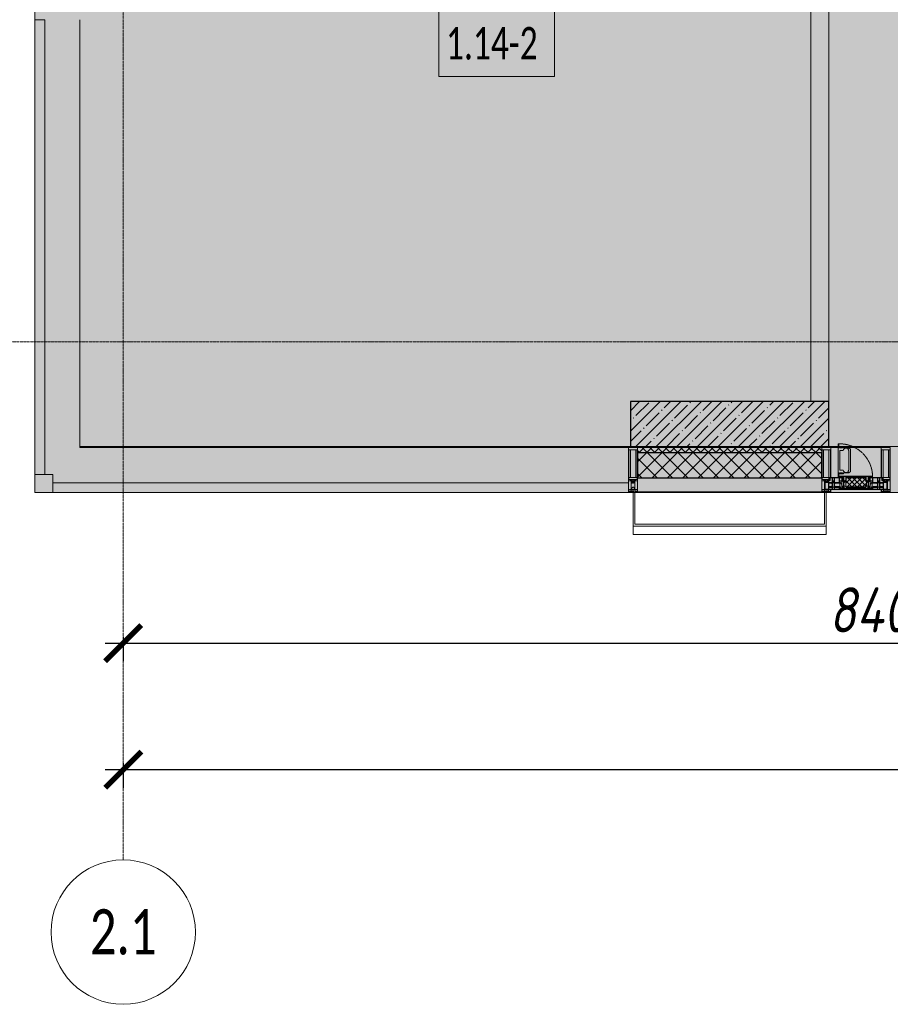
# Model space of a CAD drawing. Header units: millimetres. Extents: x -84210938 to 7466299, y -86687 to 22081.
# Tile 2 of 256: x 35344 to 40168, y -52569 to -47114. Entities that reach past the tile are written whole.
import ezdxf

# ---------------------------------------------------------------- set-up
doc = ezdxf.new("R2010")
doc.units = ezdxf.units.MM
doc.linetypes.add('-D1-02х01', pattern=[3, 2, -1])
doc.linetypes.add('-D1d1-15x02', pattern=[19, 15, -2, 0, -2])
doc.layers.get('Defpoints').update_dxf_attribs({"color": 31})
for name, color, linetype, lineweight in [('_0', 7, 'Continuous', 13), ('A-010-A_ROOM', 7, 'Continuous', 18), ('A-200-M_WALL', 7, 'Continuous', 5), ('A-200-M_WALL_INT', 7, 'Continuous', 5), ('A-200-M_WALL_PAT', 7, 'Continuous', 5), ('A-214-M_CURT_WALL', 7, 'Continuous', 5), ('A-215-M_CURT_PANEL', 7, 'Continuous', 5), ('A-230-M_FLOOR', 7, 'Continuous', 5), ('A-280-M_COLUMN', 7, 'Continuous', 5), ('A-314-M_WINDOW', 7, 'Continuous', 5), ('S-280-M_COLUMN', 7, 'Continuous', 5), ('Z-060-M_DETAIL', 7, 'Continuous', 5), ('Оси', 7, 'Continuous', 5)]:
    doc.layers.add(name, color=color, linetype=linetype, lineweight=lineweight)
doc.styles.add('Calibri Light', font='Calibri light.ttf', dxfattribs={"width": 0.75, "height": 250})
doc.styles.add('Calibri Light_2', font='Calibri light.ttf', dxfattribs={"width": 0.7, "height": 250})
doc.styles.add('fl_iso paper', font='isocpeur.ttf', dxfattribs={"width": 0.8, "oblique": 10})
doc.dimstyles.new('In tre 1_100', dxfattribs={"dimscale": 100, "dimtxt": 2.5, "dimasz": 2, "dimexe": 1, "dimexo": 0.7, "dimgap": 0.6, "dimtad": 1, "dimdec": 0, "dimrnd": 5, "dimzin": 0, "dimdsep": 46, "dimtxsty": 'fl_iso paper', "dimblk": 'ARCHTICK', "dimcen": 0, "dimdle": 1, "dimadec": 0, "dimazin": 0, "dimtfac": 1, "dimtdec": 0, "dimtofl": 0, "dimtmove": 1, "dimatfit": 3, "dimldrblk": 'DOT', "dimfxl": 40, "dimtfillclr": 256, "dimtolj": 1, "dimtzin": 0, "dimarcsym": 1})

# ---------------------------------------------------------------- blocks, each defined once
blk = doc.blocks.new('_ArchTick')
at = {"color": 0, "linetype": 'ByBlock', "lineweight": 9, "const_width": 0.15}
blk.add_lwpolyline([(-0.5, -0.5), (0.5, 0.5)], dxfattribs=at)
blk = doc.blocks.new('*D673')
at = {"layer": 'Defpoints', "color": 0, "transparency": 16777216}
for p in [(35918, -50462.7), (44318, -50462.7), (44318, -50568.8)]:
    blk.add_point(p, dxfattribs=at)
at = {"layer": 'Оси', "color": 0, "lineweight": -2, "transparency": 16777216}
for p, q in [((35918, -50532.7), (35918, -50668.8)), ((44318, -50532.7), (44318, -50668.8)), ((35818, -50568.8), (44418, -50568.8))]:
    blk.add_line(p, q, dxfattribs=at)
at = {"layer": 'Оси', "color": 0, "lineweight": -2, "transparency": 16777216, "xscale": 200, "yscale": 200, "zscale": 200, "rotation": 180}
blk.add_blockref('_ArchTick', (35918, -50568.8), dxfattribs=at)
at = {"layer": 'Оси', "color": 0, "lineweight": -2, "transparency": 16777216, "xscale": 200, "yscale": 200, "zscale": 200}
blk.add_blockref('_ArchTick', (44318, -50568.8), dxfattribs=at)
at = {"layer": 'Оси', "color": 0, "transparency": 16777216, "insert": (40118, -50383.8), "char_height": 250, "attachment_point": 5, "style": 'fl_iso paper'}
blk.add_mtext('\\A1;8400', dxfattribs=at)
blk = doc.blocks.new('_DOT')
at = {"color": 0, "linetype": 'ByBlock'}
blk.add_line((-0.5, 0), (-1, 0), dxfattribs=at)
at = {"color": 0, "linetype": 'ByBlock', "const_width": 0.5}
blk.add_lwpolyline([(-0.25, 0, 1), (0.25, 0, 1)], format="xyb", close=True, dxfattribs=at)
blk = doc.blocks.new('*D674')
at = {"layer": 'Defpoints', "color": 0, "transparency": 16777216}
for p in [(35918, -51162.7), (73118, -51162.7), (73118, -51268.8)]:
    blk.add_point(p, dxfattribs=at)
at = {"layer": 'Оси', "color": 0, "lineweight": -2, "transparency": 16777216}
for p, q in [((35818, -51268.8), (73218, -51268.8)), ((35918, -51232.7), (35918, -51368.8)), ((73118, -51232.7), (73118, -51368.8))]:
    blk.add_line(p, q, dxfattribs=at)
at = {"layer": 'Оси', "color": 0, "lineweight": -2, "transparency": 16777216, "xscale": 200, "yscale": 200, "zscale": 200, "rotation": 180}
blk.add_blockref('_ArchTick', (35918, -51268.8), dxfattribs=at)
at = {"layer": 'Оси', "color": 0, "lineweight": -2, "transparency": 16777216, "xscale": 200, "yscale": 200, "zscale": 200}
blk.add_blockref('_ArchTick', (73118, -51268.8), dxfattribs=at)
at = {"layer": 'Оси', "color": 0, "transparency": 16777216, "insert": (54518, -51083.8), "char_height": 250, "attachment_point": 5, "style": 'fl_iso paper'}
blk.add_mtext('\\A1;37200', dxfattribs=at)
blk = doc.blocks.new('System Panel - A_PAN_Glass-5645636-50_AS_Plan_23')
at = {"layer": 'A-215-M_CURT_PANEL'}
for p, q in [((1595, 55), (-1595, 55)), ((-1595, 55), (-1595, 0)), ((1595, 0), (1595, 55)), ((-1595, 0), (1595, 0))]:
    blk.add_line(p, q, dxfattribs=at)
blk = doc.blocks.new('Rectangular Mullion - R_StandardFrame_50Wx250H-5645654-50_AS_Plan_23')
at = {"layer": 'A-214-M_CURT_WALL'}
blk.add_line((2540, -505), (-500, -505), dxfattribs=at)
blk = doc.blocks.new('A_PAN_Створка - 383мм-V25-50_AS_Plan_23')
at = {"layer": 'A-215-M_CURT_PANEL'}
h = blk.add_hatch(dxfattribs=at)
h.set_pattern_fill('FP_23', color=256, style=0, pattern_type=2)
h.set_pattern_definition([(225, (3800, -754.981), (14.14214, -14.14214), []), (315, (3800, -754.981), (14.14214, 14.14214), [])])
h.paths.add_polyline_path([(52.5, -31.8), (-54.5, -31.8), (-54.9, -34.1), (-57.2, -36.4), (-57.2, -60.8), (-54.6, -63.4), (-53.6, -82.7), (54.6, -81.8), (54.6, -63.4), (57.2, -60.8), (57.2, -36.4), (54.9, -34.1), (54.5, -31.8)])
at = {"layer": 'A-314-M_WINDOW'}
for p, q in [((-67.9, -17), (-171, -17)), ((-171, -17), (-171, -57)), ((-171, -18.5), (-153.5, -18.5)), ((-153.5, -18.5), (-152, -20)), ((-152, -20), (-152, -73.5)), ((-150.5, -17), (-150.5, -29.4)), ((-132.4, -18.6), (-150.5, -18.6)), ((-150.5, -29.4), (-132.4, -29.4)), ((-150.5, -33.6), (-150.5, -68)), ((-136.3, -33.6), (-150.5, -33.6)), ((-136.4, -52.4), (-150.5, -52.4)), ((-137.2, -31), (-135.8, -35)), ((-132.5, -31), (-137.2, -31)), ((-137.2, -54.8), (-135.8, -50.8)), ((-132.1, -36.8), (-135.8, -35)), ((-132.1, -49), (-135.8, -50.8)), ((-132.5, -31.9), (-133.4, -33.7)), ((-133.4, -33.7), (-130.1, -35.3)), ((-133.4, -52), (-130.1, -50.4)), ((-132.5, -53.8), (-133.4, -52)), ((-132.5, -31.9), (-132.5, -31)), ((-132.5, -53.8), (-132.5, -54.8)), ((-132.4, -29.4), (-132.4, -18.6)), ((-132.1, -49), (-132.1, -36.8)), ((-131, -18.2), (-131, -29.5)), ((-120.8, -18.2), (-131, -18.2)), ((-131, -29.5), (-120.8, -29.5)), ((-131, -30.9), (-131, -33)), ((-120.8, -30.9), (-131, -30.9)), ((-129.4, -34.6), (-131, -33)), ((-129.4, -51.1), (-131, -52.7)), ((-131, -55.1), (-131, -52.7)), ((-130.1, -35.3), (-129.4, -34.6)), ((-130.1, -35.3), (-130.1, -50.4)), ((-130.1, -50.4), (-129.4, -51.1)), ((-122.4, -34.6), (-120.8, -33)), ((-121.7, -35.3), (-122.4, -34.6)), ((-121.7, -50.4), (-122.4, -51.1)), ((-122.4, -51.1), (-120.8, -52.7)), ((-118.4, -33.7), (-121.7, -35.3)), ((-121.7, -35.3), (-121.7, -50.4)), ((-118.4, -52), (-121.7, -50.4)), ((-120.8, -18.2), (-120.8, -29.5)), ((-120.8, -30.9), (-120.8, -33)), ((-120.8, -55.1), (-120.8, -52.7)), ((-119.7, -36.8), (-115.9, -35)), ((-119.7, -49), (-119.7, -36.8)), ((-119.7, -49), (-115.9, -50.8)), ((-119.3, -18.6), (-92.5, -18.6)), ((-119.3, -29.4), (-119.3, -18.6)), ((-92.5, -29.4), (-119.3, -29.4)), ((-119.3, -31), (-114.6, -31)), ((-119.3, -31.9), (-119.3, -31)), ((-119.3, -31.9), (-118.4, -33.7)), ((-119.3, -53.8), (-118.4, -52)), ((-119.3, -53.8), (-119.3, -54.8)), ((-114.6, -31), (-115.9, -35)), ((-114.6, -54.8), (-115.9, -50.8)), ((-94.1, -33.5), (-115.4, -33.5)), ((-94.1, -52.5), (-115.3, -52.5)), ((-89.9, -35.1), (-94.1, -33.5)), ((-89.9, -50.9), (-94.1, -52.5)), ((-92.5, -18.6), (-92.5, -29.4)), ((-90.8, -18.5), (-90.8, -29.4)), ((-87.3, -18.5), (-90.8, -18.5)), ((-90.8, -29.4), (-85.9, -29.4)), ((-89.9, -32.5), (-89.9, -35.1)), ((-85.9, -32.5), (-89.9, -32.5)), ((-89.9, -35.1), (-89.9, -50.9)), ((-89.9, -52.2), (-89.9, -50.9)), ((-89.9, -52.2), (-88.6, -53.5)), ((-85.9, -53.5), (-88.6, -53.5)), ((-87.3, -20.4), (-87.3, -18.5)), ((-87.3, -20.4), (-87.3, -21.9)), ((-84.8, -20.4), (-87.3, -20.4)), ((-87.3, -21.9), (-85.9, -21.9)), ((-85.9, -18.2), (-85.9, -20.4)), ((-75.9, -18.2), (-85.9, -18.2)), ((-85.9, -21.9), (-85.9, -29.4)), ((-85.9, -29.4), (-85.9, -32.5)), ((-85.9, -53.5), (-78, -45.6)), ((-85.9, -56.6), (-85.9, -53.5)), ((-83.4, -20.4), (-84.8, -20.4)), ((-70, -33.8), (-83.4, -20.4)), ((-78, -84), (-78, -23.5)), ((-78, -23.5), (-67.9, -23.5)), ((-78, -36.8), (-70, -36.8)), ((-78, -45.6), (-78, -36.8)), ((-75.9, -21.5), (-75.9, -18.2)), ((-75.9, -21.5), (-75.9, -23.5)), ((-74.9, -21.5), (-75.9, -21.5)), ((-75.9, -23.5), (-73, -23.5)), ((-74.9, -17.9), (-74.9, -21.5)), ((-68.9, -17.9), (-74.9, -17.9)), ((-67.2, -29.3), (-73, -23.5)), ((-61.4, -23.5), (-70, -32.1)), ((-70, -32.1), (-70, -62.5)), ((-70, -36.8), (-70, -33.8)), ((-68.9, -21.5), (-68.9, -17.9)), ((-67.9, -21.5), (-68.9, -21.5)), ((67.9, -17), (-67.9, -17)), ((-61.4, -23.5), (-67.9, -17)), ((-67.9, -17), (-67.9, -23.5)), ((-67.9, -17), (67.9, -17)), ((-67.9, -21.5), (-67.9, -23.5)), ((-67.9, -23.5), (-64.6, -26.8)), ((-67.9, -23.5), (-64.6, -26.8)), ((-64.6, -26.8), (-67.2, -29.3)), ((-64.6, -26.8), (-61.4, -23.5)), ((61.4, -23.5), (-61.4, -23.5)), ((67.9, -17), (61.4, -23.5)), ((70, -32.1), (61.4, -23.5)), ((61.4, -23.5), (64.6, -26.8)), ((67.9, -23.5), (64.6, -26.8)), ((64.6, -26.8), (67.9, -23.5)), ((64.6, -26.8), (67.2, -29.3)), ((67.2, -29.3), (73, -23.5)), ((67.9, -23.5), (67.9, -17)), ((171, -17), (67.9, -17)), ((67.9, -21.5), (67.9, -23.5)), ((67.9, -21.5), (68.9, -21.5)), ((67.9, -23.5), (78, -23.5)), ((68.9, -17.9), (74.9, -17.9)), ((68.9, -21.5), (68.9, -17.9)), ((70, -33.8), (83.4, -20.4)), ((70, -62.5), (70, -32.1)), ((70, -36.8), (70, -33.8)), ((78, -36.8), (70, -36.8)), ((75.9, -23.5), (73, -23.5)), ((74.9, -17.9), (74.9, -21.5)), ((74.9, -21.5), (75.9, -21.5)), ((75.9, -18.2), (85.9, -18.2)), ((75.9, -21.5), (75.9, -18.2)), ((75.9, -21.5), (75.9, -23.5)), ((78, -23.5), (78, -84)), ((78, -45.6), (78, -36.8)), ((85.9, -53.5), (78, -45.6)), ((83.4, -20.4), (84.8, -20.4)), ((84.8, -20.4), (87.3, -20.4)), ((85.9, -18.2), (85.9, -20.4)), ((85.9, -21.9), (85.9, -29.4)), ((87.3, -21.9), (85.9, -21.9)), ((85.9, -29.4), (85.9, -32.5)), ((90.8, -29.4), (85.9, -29.4)), ((85.9, -32.5), (89.9, -32.5)), ((85.9, -53.5), (88.6, -53.5)), ((85.9, -56.6), (85.9, -53.5)), ((87.3, -18.5), (90.8, -18.5)), ((87.3, -20.4), (87.3, -18.5)), ((87.3, -20.4), (87.3, -21.9)), ((89.9, -52.2), (88.6, -53.5)), ((89.9, -32.5), (89.9, -35.1)), ((89.9, -35.1), (94.1, -33.5)), ((89.9, -35.1), (89.9, -50.9)), ((89.9, -50.9), (94.1, -52.5)), ((89.9, -52.2), (89.9, -50.9)), ((90.8, -18.5), (90.8, -29.4)), ((92.5, -18.6), (92.5, -29.4)), ((119.3, -18.6), (92.5, -18.6)), ((92.5, -29.4), (119.3, -29.4)), ((94.1, -33.5), (115.4, -33.5)), ((94.1, -52.5), (115.3, -52.5)), ((114.6, -31), (115.9, -35)), ((119.3, -31), (114.6, -31)), ((114.6, -54.8), (115.9, -50.8)), ((119.7, -36.8), (115.9, -35)), ((119.7, -49), (115.9, -50.8)), ((119.3, -31.9), (118.4, -33.7)), ((118.4, -33.7), (121.7, -35.3)), ((118.4, -52), (121.7, -50.4)), ((119.3, -53.8), (118.4, -52)), ((119.3, -29.4), (119.3, -18.6)), ((119.3, -31.9), (119.3, -31)), ((119.3, -53.8), (119.3, -54.8)), ((119.7, -49), (119.7, -36.8)), ((120.8, -18.2), (120.8, -29.5)), ((120.8, -18.2), (131, -18.2)), ((131, -29.5), (120.8, -29.5)), ((120.8, -30.9), (120.8, -33)), ((120.8, -30.9), (131, -30.9)), ((122.4, -34.6), (120.8, -33)), ((122.4, -51.1), (120.8, -52.7)), ((120.8, -55.1), (120.8, -52.7)), ((121.7, -35.3), (122.4, -34.6)), ((121.7, -35.3), (121.7, -50.4)), ((121.7, -50.4), (122.4, -51.1)), ((129.4, -34.6), (131, -33)), ((130.1, -35.3), (129.4, -34.6)), ((130.1, -50.4), (129.4, -51.1)), ((129.4, -51.1), (131, -52.7)), ((133.4, -33.7), (130.1, -35.3)), ((130.1, -35.3), (130.1, -50.4)), ((133.4, -52), (130.1, -50.4)), ((131, -18.2), (131, -29.5)), ((131, -30.9), (131, -33)), ((131, -55.1), (131, -52.7)), ((132.1, -36.8), (135.8, -35)), ((132.1, -49), (132.1, -36.8)), ((132.1, -49), (135.8, -50.8)), ((132.4, -18.6), (150.5, -18.6)), ((132.4, -29.4), (132.4, -18.6)), ((150.5, -29.4), (132.4, -29.4)), ((132.5, -31), (137.2, -31)), ((132.5, -31.9), (132.5, -31)), ((132.5, -31.9), (133.4, -33.7)), ((132.5, -53.8), (133.4, -52)), ((132.5, -53.8), (132.5, -54.8)), ((137.2, -31), (135.8, -35)), ((137.2, -54.8), (135.8, -50.8)), ((136.3, -33.6), (150.5, -33.6)), ((136.4, -52.4), (150.5, -52.4)), ((150.5, -17), (150.5, -29.4)), ((150.5, -33.6), (150.5, -68)), ((153.5, -18.5), (152, -20)), ((152, -20), (152, -73.5)), ((171, -18.5), (153.5, -18.5)), ((171, -57), (171, -17)), ((-171, -55.5), (-152, -55.5)), ((-171, -57), (-156, -57)), ((-153, -60), (-153, -73.5)), ((-153, -73.5), (-150, -73.5)), ((-150.5, -56.6), (-132.4, -56.6)), ((-150.5, -68), (-143.5, -68)), ((-150.5, -69.5), (-150.5, -73.5)), ((-145, -69.5), (-150.5, -69.5)), ((-150, -73.5), (-150, -84)), ((-150, -84), (-78, -84)), ((-148.5, -81), (-148.5, -82.5)), ((-143.5, -81), (-148.5, -81)), ((-148.5, -82.5), (-132.4, -82.5)), ((-145, -69.5), (-145, -79.5)), ((-143.5, -68), (-143.5, -81)), ((-132.5, -54.8), (-137.2, -54.8)), ((-132.4, -56.6), (-132.4, -82.5)), ((-120.8, -55.1), (-131, -55.1)), ((-131, -56.5), (-131, -62.6)), ((-131, -56.5), (-120.8, -56.5)), ((-120.8, -62.6), (-131, -62.6)), ((-131, -64.6), (-120.8, -64.6)), ((-131, -82.5), (-131, -64.6)), ((-131, -82.5), (-120.8, -82.5)), ((-120.8, -56.5), (-120.8, -62.6)), ((-120.8, -82.5), (-120.8, -64.6)), ((-119.3, -54.8), (-114.6, -54.8)), ((-119.3, -56.6), (-119.3, -82.5)), ((-92.5, -56.6), (-119.3, -56.6)), ((-119.3, -82.5), (-92.5, -82.5)), ((-92.5, -56.6), (-92.5, -82.5)), ((-73.9, -87.5), (-91.5, -87.5)), ((-91.5, -87.5), (-91.5, -92)), ((-91.5, -92), (91.5, -92)), ((-90.8, -56.6), (-85.9, -56.6)), ((-90.8, -62.7), (-90.8, -56.6)), ((-80.4, -62.7), (-90.8, -62.7)), ((-90.8, -64.6), (-90.8, -82.5)), ((-80.1, -64.6), (-90.8, -64.6)), ((-90.8, -82.5), (-79.5, -82.5)), ((-78, -84), (-85, -84)), ((-85, -84), (-85, -87.5)), ((-85, -87.5), (-78, -87.5)), ((-80.4, -61.1), (-80.4, -62.7)), ((-78, -61.1), (-80.4, -61.1)), ((-80.1, -66.1), (-80.1, -64.6)), ((-78, -66.1), (-80.1, -66.1)), ((-79.5, -80.6), (-78, -80.6)), ((-79.5, -82.5), (-79.5, -80.6)), ((-78, -66.1), (-78, -61.1)), ((-78, -87.5), (-78, -84)), ((-78, -84), (-73.9, -84)), ((-70, -62.5), (-73.9, -62.5)), ((-73.9, -62.5), (-73.9, -87.5)), ((73.9, -62.5), (70, -62.5)), ((73.9, -87.5), (73.9, -62.5)), ((73.9, -84), (78, -84)), ((91.5, -87.5), (73.9, -87.5)), ((78, -61.1), (80.4, -61.1)), ((78, -66.1), (78, -61.1)), ((78, -66.1), (80.1, -66.1)), ((79.5, -80.6), (78, -80.6)), ((78, -87.5), (78, -84)), ((78, -84), (85, -84)), ((78, -84), (150, -84)), ((85, -87.5), (78, -87.5)), ((79.5, -82.5), (79.5, -80.6)), ((90.8, -82.5), (79.5, -82.5)), ((80.1, -64.6), (90.8, -64.6)), ((80.1, -66.1), (80.1, -64.6)), ((80.4, -61.1), (80.4, -62.7)), ((80.4, -62.7), (90.8, -62.7)), ((85, -84), (85, -87.5)), ((90.8, -56.6), (85.9, -56.6)), ((90.8, -62.7), (90.8, -56.6)), ((90.8, -64.6), (90.8, -82.5)), ((91.5, -92), (91.5, -87.5)), ((92.5, -56.6), (119.3, -56.6)), ((92.5, -56.6), (92.5, -82.5)), ((119.3, -82.5), (92.5, -82.5)), ((119.3, -54.8), (114.6, -54.8)), ((119.3, -56.6), (119.3, -82.5)), ((120.8, -55.1), (131, -55.1)), ((120.8, -56.5), (120.8, -62.6)), ((131, -56.5), (120.8, -56.5)), ((120.8, -62.6), (131, -62.6)), ((120.8, -82.5), (120.8, -64.6)), ((131, -64.6), (120.8, -64.6)), ((131, -82.5), (120.8, -82.5)), ((131, -56.5), (131, -62.6)), ((131, -82.5), (131, -64.6)), ((150.5, -56.6), (132.4, -56.6)), ((132.4, -56.6), (132.4, -82.5)), ((148.5, -82.5), (132.4, -82.5)), ((132.5, -54.8), (137.2, -54.8)), ((143.5, -68), (143.5, -81)), ((150.5, -68), (143.5, -68)), ((143.5, -81), (148.5, -81)), ((145, -69.5), (150.5, -69.5)), ((145, -69.5), (145, -79.5)), ((148.5, -81), (148.5, -82.5)), ((150, -84), (150, -73.5)), ((150, -73.5), (153, -73.5)), ((150.5, -69.5), (150.5, -73.5)), ((171, -55.5), (152, -55.5)), ((153, -73.5), (153, -60)), ((156, -57), (171, -57))]:
    blk.add_line(p, q, dxfattribs=at)
for centre, start, end in [((-156, -60), 0, 90), ((156, -60), 90, 180)]:
    blk.add_arc(centre, 3, start, end, dxfattribs=at)
at = {"layer": 'A-314-M_WINDOW', "linetype": '-D1-02х01'}
blk.add_arc((91.4, -87.5), 183, 181.4091, 271.1445, dxfattribs=at)
at = {"layer": 'Z-060-M_DETAIL'}
for p, q in [((-70, -32.1), (-61.4, -23.5)), ((-70, -62.5), (-70, -32.1)), ((-67.8, -38.3), (-65.7, -37.4)), ((-67.8, -55.7), (-67.8, -38.3)), ((-65.7, -37.4), (-60.8, -34.7)), ((61.4, -23.5), (-61.4, -23.5)), ((-60.8, -34.7), (-57.3, -35.9)), ((-55.2, -33.8), (-57.3, -35.9)), ((-54.9, -34.1), (-57.2, -36.4)), ((-57.2, -36.4), (-57.2, -60.8)), ((-55.2, -33.8), (-54.8, -31.5)), ((-54.9, -25.8), (-53.9, -24.8)), ((-54.9, -29.5), (-54.9, -25.8)), ((-53.9, -30.5), (-54.9, -29.5)), ((-54.5, -31.8), (-54.9, -34.1)), ((0, -31.5), (-54.8, -31.5)), ((54.5, -31.8), (-54.5, -31.8)), ((-53.9, -24.8), (53.9, -24.8)), ((53.9, -30.5), (-53.9, -30.5)), ((0, -31.5), (54.8, -31.5)), ((54.9, -25.8), (53.9, -24.8)), ((53.9, -30.5), (54.9, -29.5)), ((54.9, -34.1), (54.5, -31.8)), ((55.2, -33.8), (54.8, -31.5)), ((54.9, -29.5), (54.9, -25.8)), ((57.2, -36.4), (54.9, -34.1)), ((55.2, -33.8), (57.3, -35.9)), ((57.2, -60.8), (57.2, -36.4)), ((60.8, -34.7), (57.3, -35.9)), ((65.7, -37.4), (60.8, -34.7)), ((70, -32.1), (61.4, -23.5)), ((67.8, -38.3), (65.7, -37.4)), ((67.8, -55.7), (67.8, -38.3)), ((70, -62.5), (70, -32.1)), ((-91.5, -87.5), (-73.9, -87.5)), ((-91.5, -92), (-91.5, -87.5)), ((-91.5, -92), (91.5, -92)), ((-83.4, -90.3), (-83.4, -87.5)), ((-83.4, -90.3), (-69.4, -90.3)), ((-73.9, -62.5), (-70, -62.5)), ((-73.9, -87.5), (-73.9, -62.5)), ((-69.4, -66.5), (-73.9, -66.5)), ((-73.9, -81.5), (-69.4, -81.5)), ((-69.4, -85.5), (-73.9, -85.5)), ((-69.4, -81.5), (-69.4, -66.5)), ((-69.4, -90.3), (-69.4, -85.5)), ((-61.7, -62.5), (-67.9, -62.5)), ((-67.9, -62.5), (-67.9, -89.3)), ((-67.9, -89.3), (-66.9, -90.3)), ((-66, -56.5), (-67.8, -55.7)), ((-66.9, -90.3), (-57.4, -90.3)), ((-66, -56.5), (-62, -59.1)), ((-62, -59.1), (-60.7, -61)), ((-61.7, -64.9), (-61.7, -62.5)), ((-60.1, -67.7), (-61.7, -64.9)), ((-60.7, -61), (-57.4, -61)), ((-56.4, -67.7), (-60.1, -67.7)), ((-57.4, -61), (-54.9, -63.5)), ((-57.4, -90.3), (-56.4, -89.4)), ((-57.2, -60.8), (-54.6, -63.4)), ((-56.4, -89.4), (-56.4, -67.7)), ((-54.9, -63.5), (-54.9, -81.9)), ((-54.9, -81.9), (-53.8, -83)), ((-54.9, -85.6), (-53.9, -84.6)), ((-54.9, -89.3), (-54.9, -85.6)), ((-53.9, -90.3), (-54.9, -89.3)), ((-54.6, -63.4), (-54.6, -81.8)), ((-54.6, -81.8), (-53.6, -82.7)), ((-53.9, -84.6), (53.9, -84.6)), ((53.9, -90.3), (-53.9, -90.3)), ((53.8, -83), (-53.8, -83)), ((-53.6, -82.7), (53.6, -82.7)), ((53.6, -82.7), (54.6, -81.8)), ((54.9, -81.9), (53.8, -83)), ((54.9, -85.6), (53.9, -84.6)), ((53.9, -90.3), (54.9, -89.3)), ((54.6, -63.4), (57.2, -60.8)), ((54.6, -81.8), (54.6, -63.4)), ((57.4, -61), (54.9, -63.5)), ((54.9, -63.5), (54.9, -81.9)), ((54.9, -89.3), (54.9, -85.6)), ((56.4, -67.7), (60.1, -67.7)), ((56.4, -89.4), (56.4, -67.7)), ((57.4, -90.3), (56.4, -89.4)), ((60.7, -61), (57.4, -61)), ((66.9, -90.3), (57.4, -90.3)), ((60.1, -67.7), (61.7, -64.9)), ((62, -59.1), (60.7, -61)), ((61.7, -62.5), (67.9, -62.5)), ((61.7, -64.9), (61.7, -62.5)), ((66, -56.5), (62, -59.1)), ((66, -56.5), (67.8, -55.7)), ((67.9, -89.3), (66.9, -90.3)), ((67.9, -62.5), (67.9, -89.3)), ((69.4, -66.5), (73.9, -66.5)), ((69.4, -81.5), (69.4, -66.5)), ((73.9, -81.5), (69.4, -81.5)), ((69.4, -85.5), (73.9, -85.5)), ((69.4, -90.3), (69.4, -85.5)), ((83.4, -90.3), (69.4, -90.3)), ((73.9, -62.5), (70, -62.5)), ((73.9, -87.5), (73.9, -62.5)), ((91.5, -87.5), (73.9, -87.5)), ((83.4, -90.3), (83.4, -87.5)), ((91.5, -92), (91.5, -87.5))]:
    blk.add_line(p, q, dxfattribs=at)
at = {"layer": 'Z-060-M_DETAIL', "color": 9, "true_color": 0xc8c8c8}
for p, q in [((39.7, -109), (31.1, -117.6)), ((70.1, -109), (39.7, -109)), ((70.1, -105.1), (70.1, -109)), ((95.1, -105.1), (70.1, -105.1)), ((74.1, -109.6), (74.1, -105.1)), ((89.1, -105.1), (89.1, -109.6)), ((93.1, -109.6), (93.1, -105.1)), ((95.1, -87.5), (95.1, -105.1)), ((99.6, -87.5), (95.1, -87.5)), ((97.9, -95.6), (95.1, -95.6)), ((97.9, -95.6), (97.9, -109.6)), ((99.6, -270.5), (99.6, -87.5)), ((31.1, -117.6), (31.1, -240.4)), ((41.4, -123.8), (39.1, -124.2)), ((39.1, -179), (39.1, -124.2)), ((41.4, -123.8), (43.5, -121.7)), ((45, -113.3), (42.3, -118.2)), ((42.3, -118.2), (43.5, -121.7)), ((45.9, -111.2), (45, -113.3)), ((63.3, -111.2), (45.9, -111.2)), ((64.1, -113), (63.3, -111.2)), ((64.1, -113), (66.7, -117)), ((66.7, -117), (68.6, -118.3)), ((68.6, -118.3), (68.6, -121.6)), ((68.6, -121.6), (71.1, -124.1)), ((71.1, -124.1), (89.5, -124.1)), ((89.1, -109.6), (74.1, -109.6)), ((89.5, -124.1), (90.6, -125.2)), ((90.6, -125.2), (90.6, -232.8)), ((97.9, -109.6), (93.1, -109.6)), ((39.1, -179), (39.1, -233.8)), ((39.7, -249), (31.1, -240.4)), ((41.4, -234.2), (39.1, -233.8)), ((70.1, -249), (39.7, -249)), ((41.4, -234.2), (43.5, -236.3)), ((42.3, -239.8), (43.5, -236.3)), ((45, -244.7), (42.3, -239.8)), ((45.9, -246.8), (45, -244.7)), ((63.3, -246.8), (45.9, -246.8)), ((64.1, -245), (63.3, -246.8)), ((64.1, -245), (66.7, -241)), ((66.7, -241), (68.6, -239.7)), ((68.6, -236.4), (71.1, -233.9)), ((68.6, -239.7), (68.6, -236.4)), ((70.1, -252.9), (70.1, -249)), ((95.1, -252.9), (70.1, -252.9)), ((71.1, -233.9), (89.5, -233.9)), ((74.1, -248.4), (74.1, -252.9)), ((89.1, -248.4), (74.1, -248.4)), ((89.1, -252.9), (89.1, -248.4)), ((89.5, -233.9), (90.6, -232.8)), ((93.1, -248.4), (93.1, -252.9)), ((97.9, -248.4), (93.1, -248.4)), ((95.1, -270.5), (95.1, -252.9)), ((97.9, -262.4), (95.1, -262.4)), ((99.6, -270.5), (95.1, -270.5)), ((97.9, -262.4), (97.9, -248.4))]:
    blk.add_line(p, q, dxfattribs=at)
blk = doc.blocks.new('Rectangular Mullion - 50Wx250H-2623690-50_AS_Plan_23')
at = {"layer": 'Z-060-M_DETAIL'}
for p, q in [((-25, 65.2), (-25, 250)), ((-25, 250), (0, 250)), ((-23, 237.3), (0, 237.3)), ((-23, 237.3), (-23, 73.6)), ((-14.9, 84), (-14.9, 237.3)), ((25, 250), (0, 250)), ((23, 237.3), (0, 237.3)), ((14.9, 84), (14.9, 237.3)), ((23, 237.3), (23, 84)), ((25, 84), (25, 250)), ((-14, 65.2), (-25, 65.2)), ((0, 84), (-23, 84)), ((-0.5, 73.6), (-23, 73.6)), ((-14, 71.3), (-14, 65.2)), ((-10, 71.3), (-14, 71.3)), ((-10, 53), (-10, 71.3)), ((-8.7, 53), (-7, 54.7)), ((-7, 65.2), (-5.9, 67.3)), ((-7, 65.2), (-7, 54.7)), ((-4.1, 67.3), (-5.9, 67.3)), ((-4.1, 67.3), (-2.9, 65.1)), ((-2.9, 65.1), (-2.9, 57)), ((0, 84), (15, 84)), ((0.5, 73.6), (15, 73.6)), ((4.1, 67.3), (2.9, 65.1)), ((2.9, 65.1), (2.9, 57)), ((4.1, 67.3), (5.9, 67.3)), ((7, 65.2), (5.9, 67.3)), ((7, 65.2), (7, 57)), ((10, 71.3), (12, 71.3)), ((10, 57.4), (10, 71.3)), ((-23.8, 14.6), (-25, 14.2)), ((-25, 0), (-25, 14.2)), ((-22.3, 17), (-23.8, 17)), ((-23.8, 17), (-23.8, 14.6)), ((-22.5, 10.6), (-23.8, 14.6)), ((-22.5, 10.6), (-23.7, 9.9)), ((-23.7, 1.3), (-23.7, 9.9)), ((-23.7, 1.3), (-11.8, 1.3)), ((-23.2, 10.2), (-22.5, 8)), ((-22.5, 8), (-22.5, 4.5)), ((-21.3, 4.5), (-22.5, 4.5)), ((-22.3, 17), (-22.3, 16)), ((-22.3, 16), (-21.3, 16)), ((-19, 17.6), (-21.3, 16)), ((-21.3, 4.5), (-21.3, 6.5)), ((-21.3, 6.5), (-14.2, 6.5)), ((-18.4, 16.6), (-19, 17.6)), ((-7.4, 16.6), (-18.4, 16.6)), ((-14.2, 6.5), (-14.2, 4.5)), ((-13.2, 4.5), (-14.2, 4.5)), ((-13.2, 4.5), (-12.2, 7.2)), ((-12.7, 7.6), (-11.3, 11.4)), ((-12.7, 7.6), (-11.8, 6.9)), ((-12.2, 9), (-12.2, 14.8)), ((-12.2, 14.8), (0, 14.8)), ((-11.8, 1.3), (-11.8, 6.9)), ((-10.5, 11.2), (-11.3, 11.4)), ((-10.5, 1.5), (-10.5, 11.2)), ((-4.8, 1.5), (-10.5, 1.5)), ((-8.7, 53), (-10, 53)), ((-10, 53), (-10, 17)), ((-10, 17), (-7.5, 17)), ((-8.5, 23), (-6, 25.5)), ((-8.5, 18.5), (-8.5, 23)), ((-7.5, 18.5), (-8.5, 18.5)), ((-7.5, 17), (-7.5, 18.5)), ((-7.4, 18), (-7.4, 16.6)), ((-6, 18), (-7.4, 18)), ((0, 8), (-4.8, 8)), ((-4.8, 1.5), (-4.8, 8)), ((-2.6, 16.8), (0, 16.8)), ((2.6, 16.8), (0, 16.8)), ((0, 14.8), (0, 16.8)), ((0, 14.8), (0, 16.8)), ((12.2, 14.8), (0, 14.8)), ((0, 0), (0, 8)), ((0, 8), (4.8, 8)), ((0, 0), (0, 8)), ((4.8, 1.5), (4.8, 8)), ((4.8, 1.5), (10.5, 1.5)), ((7.4, 16.6), (18.4, 16.6)), ((10.5, 11.2), (11.3, 11.4)), ((10.5, 1.5), (10.5, 11.2)), ((12.7, 7.6), (11.3, 11.4)), ((12.7, 7.6), (11.8, 6.9)), ((11.8, 1.3), (11.8, 6.9)), ((23.7, 1.3), (11.8, 1.3)), ((12.2, 9), (12.2, 14.8)), ((13.2, 4.5), (12.2, 7.2)), ((13.2, 4.5), (14.2, 4.5)), ((21.3, 6.5), (14.2, 6.5)), ((14.2, 6.5), (14.2, 4.5)), ((19.9, 17), (21.3, 16)), ((22.3, 16), (21.3, 16)), ((21.3, 4.5), (21.3, 6.5)), ((21.3, 4.5), (22.5, 4.5)), ((22.3, 17), (22.3, 16)), ((22.5, 10.6), (23.8, 14.6)), ((22.5, 10.6), (23.7, 9.9)), ((23.2, 10.2), (22.5, 8)), ((22.5, 8), (22.5, 4.5)), ((23.7, 1.3), (23.7, 9.9)), ((23.8, 17), (23.8, 14.6)), ((23.8, 14.6), (25, 14.2)), ((25, 0), (25, 14.2)), ((-25, 0), (0, 0)), ((25, 0), (0, 0))]:
    blk.add_line(p, q, dxfattribs=at)
for centre, start, end in [((-0.5, 73.1), 360, 90), ((0.5, 73.1), 90, 180)]:
    blk.add_arc(centre, 0.5, start, end, dxfattribs=at)
blk = doc.blocks.new('Rectangular Mullion - R_StandardFrame_50Wx250H-4298508-50_AS_Plan_23')
at = {"layer": 'A-214-M_CURT_WALL', "lineweight": 9}
for p, q in [((-25, -250), (-25, 0)), ((-25, 0), (25, 0)), ((25, 0), (25, -17)), ((25, -84), (25, -250)), ((25, -250), (-25, -250))]:
    blk.add_line(p, q, dxfattribs=at)
blk = doc.blocks.new('Rectangular Mullion - 50Wx250H-V5-50_AS_Plan_23')
at = {"layer": 'Z-060-M_DETAIL'}
for p, q in [((-25, 84), (-25, 250)), ((-25, 250), (0, 250)), ((-23, 237.3), (0, 237.3)), ((-23, 237.3), (-23, 84)), ((-14.9, 84), (-14.9, 237.3)), ((25, 250), (0, 250)), ((23, 237.3), (0, 237.3)), ((14.9, 84), (14.9, 237.3)), ((23, 237.3), (23, 73.6)), ((25, 65.2), (25, 250)), ((0, 84), (-15, 84)), ((-0.5, 73.6), (-15, 73.6)), ((-10, 71.3), (-12, 71.3)), ((-10, 57.4), (-10, 71.3)), ((-7, 65.2), (-5.9, 67.3)), ((-7, 65.2), (-7, 57)), ((-4.1, 67.3), (-5.9, 67.3)), ((-4.1, 67.3), (-2.9, 65.1)), ((-2.9, 65.1), (-2.9, 57)), ((0, 84), (23, 84)), ((0.5, 73.6), (23, 73.6)), ((4.1, 67.3), (2.9, 65.1)), ((2.9, 65.1), (2.9, 57)), ((4.1, 67.3), (5.9, 67.3)), ((7, 65.2), (5.9, 67.3)), ((7, 65.2), (7, 54.7)), ((8.7, 53), (7, 54.7)), ((10, 71.3), (14, 71.3)), ((10, 53), (10, 71.3)), ((14, 71.3), (14, 65.2)), ((14, 65.2), (25, 65.2)), ((-23.8, 14.6), (-25, 14.2)), ((-25, 0), (-25, 14.2)), ((-23.8, 17), (-23.8, 14.6)), ((-22.5, 10.6), (-23.8, 14.6)), ((-22.5, 10.6), (-23.7, 9.9)), ((-23.7, 1.3), (-23.7, 9.9)), ((-23.7, 1.3), (-11.8, 1.3)), ((-23.2, 10.2), (-22.5, 8)), ((-22.5, 8), (-22.5, 4.5)), ((-21.3, 4.5), (-22.5, 4.5)), ((-22.3, 17), (-22.3, 16)), ((-22.3, 16), (-21.3, 16)), ((-19.9, 17), (-21.3, 16)), ((-21.3, 4.5), (-21.3, 6.5)), ((-21.3, 6.5), (-14.2, 6.5)), ((-7.4, 16.6), (-18.4, 16.6)), ((-14.2, 6.5), (-14.2, 4.5)), ((-13.2, 4.5), (-14.2, 4.5)), ((-13.2, 4.5), (-12.2, 7.2)), ((-12.7, 7.6), (-11.3, 11.4)), ((-12.7, 7.6), (-11.8, 6.9)), ((-12.2, 9), (-12.2, 14.8)), ((-12.2, 14.8), (0, 14.8)), ((-11.8, 1.3), (-11.8, 6.9)), ((-10.5, 11.2), (-11.3, 11.4)), ((-10.5, 1.5), (-10.5, 11.2)), ((-4.8, 1.5), (-10.5, 1.5)), ((0, 8), (-4.8, 8)), ((-4.8, 1.5), (-4.8, 8)), ((-2.6, 16.8), (0, 16.8)), ((2.6, 16.8), (0, 16.8)), ((0, 14.8), (0, 16.8)), ((0, 14.8), (0, 16.8)), ((12.2, 14.8), (0, 14.8)), ((0, 0), (0, 8)), ((0, 8), (4.8, 8)), ((0, 0), (0, 8)), ((4.8, 1.5), (4.8, 8)), ((4.8, 1.5), (10.5, 1.5)), ((8.5, 23), (6, 25.5)), ((6, 18), (7.4, 18)), ((7.4, 18), (7.4, 16.6)), ((7.4, 16.6), (18.4, 16.6)), ((7.5, 18.5), (8.5, 18.5)), ((7.5, 17), (7.5, 18.5)), ((10, 17), (7.5, 17)), ((8.5, 18.5), (8.5, 23)), ((8.7, 53), (10, 53)), ((10, 53), (10, 17)), ((10.5, 11.2), (11.3, 11.4)), ((10.5, 1.5), (10.5, 11.2)), ((12.7, 7.6), (11.3, 11.4)), ((12.7, 7.6), (11.8, 6.9)), ((11.8, 1.3), (11.8, 6.9)), ((23.7, 1.3), (11.8, 1.3)), ((12.2, 9), (12.2, 14.8)), ((13.2, 4.5), (12.2, 7.2)), ((13.2, 4.5), (14.2, 4.5)), ((21.3, 6.5), (14.2, 6.5)), ((14.2, 6.5), (14.2, 4.5)), ((18.4, 16.6), (19, 17.6)), ((19, 17.6), (21.3, 16)), ((22.3, 16), (21.3, 16)), ((21.3, 4.5), (21.3, 6.5)), ((21.3, 4.5), (22.5, 4.5)), ((22.3, 17), (22.3, 16)), ((22.3, 17), (23.8, 17)), ((22.5, 10.6), (23.8, 14.6)), ((22.5, 10.6), (23.7, 9.9)), ((23.2, 10.2), (22.5, 8)), ((22.5, 8), (22.5, 4.5)), ((23.7, 1.3), (23.7, 9.9)), ((23.8, 17), (23.8, 14.6)), ((23.8, 14.6), (25, 14.2)), ((25, 0), (25, 14.2)), ((-25, 0), (0, 0)), ((25, 0), (0, 0))]:
    blk.add_line(p, q, dxfattribs=at)
for centre, start, end in [((-0.5, 73.1), 360, 90), ((0.5, 73.1), 90, 180)]:
    blk.add_arc(centre, 0.5, start, end, dxfattribs=at)
blk = doc.blocks.new('Rectangular Mullion - R_StandardFrame_50Wx250H-V6-50_AS_Plan_23')
at = {"layer": 'A-214-M_CURT_WALL', "lineweight": 9}
for p, q in [((-25, -17), (-25, 0)), ((-25, 0), (25, 0)), ((25, 0), (25, -250)), ((-25, -250), (-25, -84)), ((25, -250), (-25, -250))]:
    blk.add_line(p, q, dxfattribs=at)
blk = doc.blocks.new('Rectangular Mullion - 50Wx250H-V7-50_AS_Plan_23')
at = {"layer": 'Z-060-M_DETAIL'}
for p, q in [((-25, 65.2), (-25, 250)), ((-25, 250), (0, 250)), ((-23, 237.3), (0, 237.3)), ((-23, 237.3), (-23, 73.6)), ((-14.9, 84), (-14.9, 237.3)), ((25, 250), (0, 250)), ((23, 237.3), (0, 237.3)), ((14.9, 84), (14.9, 237.3)), ((23, 237.3), (23, 73.6)), ((25, 65.2), (25, 250)), ((-14, 65.2), (-25, 65.2)), ((0, 84), (-23, 84)), ((-0.5, 73.6), (-23, 73.6)), ((-14, 71.3), (-14, 65.2)), ((-10, 71.3), (-14, 71.3)), ((-10, 53), (-10, 71.3)), ((-8.7, 53), (-7, 54.7)), ((-7, 65.2), (-5.9, 67.3)), ((-7, 65.2), (-7, 54.7)), ((-4.1, 67.3), (-5.9, 67.3)), ((-4.1, 67.3), (-2.9, 65.1)), ((-2.9, 65.1), (-2.9, 54.6)), ((-1.3, 53), (-2.9, 54.6)), ((0, 84), (23, 84)), ((0.5, 73.6), (23, 73.6)), ((1.3, 53), (2.9, 54.6)), ((4.1, 67.3), (2.9, 65.1)), ((2.9, 65.1), (2.9, 54.6)), ((4.1, 67.3), (5.9, 67.3)), ((7, 65.2), (5.9, 67.3)), ((7, 65.2), (7, 54.7)), ((8.7, 53), (7, 54.7)), ((10, 71.3), (14, 71.3)), ((10, 53), (10, 71.3)), ((14, 71.3), (14, 65.2)), ((14, 65.2), (25, 65.2)), ((-23.8, 14.6), (-25, 14.2)), ((-25, 0), (-25, 14.2)), ((-22.3, 17), (-23.8, 17)), ((-23.8, 17), (-23.8, 14.6)), ((-22.5, 10.6), (-23.8, 14.6)), ((-22.5, 10.6), (-23.7, 9.9)), ((-23.7, 1.3), (-23.7, 9.9)), ((-23.7, 1.3), (-11.8, 1.3)), ((-23.2, 10.2), (-22.5, 8)), ((-22.5, 8), (-22.5, 4.5)), ((-21.3, 4.5), (-22.5, 4.5)), ((-22.3, 17), (-22.3, 16)), ((-22.3, 16), (-21.3, 16)), ((-19, 17.6), (-21.3, 16)), ((-21.3, 4.5), (-21.3, 6.5)), ((-21.3, 6.5), (-14.2, 6.5)), ((-18.4, 16.6), (-19, 17.6)), ((-7.4, 16.6), (-18.4, 16.6)), ((-14.2, 6.5), (-14.2, 4.5)), ((-13.2, 4.5), (-14.2, 4.5)), ((-13.2, 4.5), (-12.2, 7.2)), ((-12.7, 7.6), (-11.3, 11.4)), ((-12.7, 7.6), (-11.8, 6.9)), ((-12.2, 9), (-12.2, 14.8)), ((-12.2, 14.8), (0, 14.8)), ((-11.8, 1.3), (-11.8, 6.9)), ((-10.5, 11.2), (-11.3, 11.4)), ((-10.5, 1.5), (-10.5, 11.2)), ((-4.8, 1.5), (-10.5, 1.5)), ((-8.7, 53), (-10, 53)), ((-10, 53), (-10, 17)), ((-10, 17), (-7.5, 17)), ((-8.5, 23), (-1.5, 30)), ((-8.5, 18.5), (-8.5, 23)), ((-7.5, 18.5), (-8.5, 18.5)), ((-7.5, 17), (-7.5, 18.5)), ((-7.4, 18), (-7.4, 16.6)), ((-2.6, 18), (-7.4, 18)), ((0, 8), (-4.8, 8)), ((-4.8, 1.5), (-4.8, 8)), ((-2.6, 18), (-2.6, 16.8)), ((-2.6, 16.8), (0, 16.8)), ((-1.5, 30), (0, 30)), ((0, 53), (-1.3, 53)), ((0, 53), (1.3, 53)), ((1.5, 30), (0, 30)), ((2.6, 16.8), (0, 16.8)), ((0, 14.8), (0, 16.8)), ((0, 14.8), (0, 16.8)), ((12.2, 14.8), (0, 14.8)), ((0, 0), (0, 8)), ((0, 8), (4.8, 8)), ((0, 0), (0, 8)), ((8.5, 23), (1.5, 30)), ((2.6, 18), (2.6, 16.8)), ((2.6, 18), (7.4, 18)), ((4.8, 1.5), (4.8, 8)), ((4.8, 1.5), (10.5, 1.5)), ((7.4, 18), (7.4, 16.6)), ((7.4, 16.6), (18.4, 16.6)), ((7.5, 18.5), (8.5, 18.5)), ((7.5, 17), (7.5, 18.5)), ((10, 17), (7.5, 17)), ((8.5, 18.5), (8.5, 23)), ((8.7, 53), (10, 53)), ((10, 53), (10, 17)), ((10.5, 11.2), (11.3, 11.4)), ((10.5, 1.5), (10.5, 11.2)), ((12.7, 7.6), (11.3, 11.4)), ((12.7, 7.6), (11.8, 6.9)), ((11.8, 1.3), (11.8, 6.9)), ((23.7, 1.3), (11.8, 1.3)), ((12.2, 9), (12.2, 14.8)), ((13.2, 4.5), (12.2, 7.2)), ((13.2, 4.5), (14.2, 4.5)), ((21.3, 6.5), (14.2, 6.5)), ((14.2, 6.5), (14.2, 4.5)), ((18.4, 16.6), (19, 17.6)), ((19, 17.6), (21.3, 16)), ((22.3, 16), (21.3, 16)), ((21.3, 4.5), (21.3, 6.5)), ((21.3, 4.5), (22.5, 4.5)), ((22.3, 17), (22.3, 16)), ((22.3, 17), (23.8, 17)), ((22.5, 10.6), (23.8, 14.6)), ((22.5, 10.6), (23.7, 9.9)), ((23.2, 10.2), (22.5, 8)), ((22.5, 8), (22.5, 4.5)), ((23.7, 1.3), (23.7, 9.9)), ((23.8, 17), (23.8, 14.6)), ((23.8, 14.6), (25, 14.2)), ((25, 0), (25, 14.2)), ((-25, 0), (0, 0)), ((25, 0), (0, 0))]:
    blk.add_line(p, q, dxfattribs=at)
for centre, start, end in [((-0.5, 73.1), 360, 90), ((0.5, 73.1), 90, 180)]:
    blk.add_arc(centre, 0.5, start, end, dxfattribs=at)
blk = doc.blocks.new('Rectangular Mullion - R_StandardFrame_50Wx250H-4298506-50_AS_Plan_23')
at = {"layer": 'A-214-M_CURT_WALL', "lineweight": 9}
for p, q in [((-25, -250), (-25, 0)), ((-25, 0), (25, 0)), ((25, 0), (25, -250)), ((25, -250), (-25, -250))]:
    blk.add_line(p, q, dxfattribs=at)
blk = doc.blocks.new('Rectangular Mullion - R_StandardFrame_50Wx250H-3725450-50_AS_Plan_23')
at = {"layer": 'A-214-M_CURT_WALL'}
for p, q in [((22260, -505), (22300.4, -505)), ((22329.9, -505), (22540, -505)), ((22260, -755), (22540, -755))]:
    blk.add_line(p, q, dxfattribs=at)
blk = doc.blocks.new('System Panel - A_PAN_Glass-5646521-50_AS_Plan_23')
at = {"layer": 'A-215-M_CURT_PANEL'}
for p, q in [((1260, 55), (-1260, 55)), ((-1260, 55), (-1260, 0)), ((1260, 0), (1260, 55)), ((-1260, 0), (1260, 0))]:
    blk.add_line(p, q, dxfattribs=at)
blk = doc.blocks.new('Rectangular Mullion - R_StandardFrame_50Wx250H-5645655-50_AS_Plan_23')
at = {"layer": 'A-214-M_CURT_WALL'}
blk.add_line((-500, -505), (-500, 1865), dxfattribs=at)
blk = doc.blocks.new('Quad Corner Mullion - Q_0_100_-50-4393250-50_AS_Plan_23')
at = {"layer": 'A-214-M_CURT_WALL', "lineweight": 9}
for p, q in [((0, 0), (-100, 0)), ((-100, 0), (-100, -100)), ((0, -100), (0, 0)), ((-100, -100), (0, -100))]:
    blk.add_line(p, q, dxfattribs=at)
blk = doc.blocks.new('RST_AR_KMN_R22_B1_FCD_rvt-1-50_AS_Plan_23')
at = {"layer": 'A-200-M_WALL_PAT'}
h = blk.add_hatch(dxfattribs=at)
h.set_pattern_fill('FP_7', color=256, style=0, pattern_type=2)
h.set_pattern_definition([(45, (0, 0), (-21.2132, 21.2132), []), (135, (0, 0), (-21.2132, -21.2132), [])])
h.paths.add_polyline_path([(2590, -535), (3610, -535), (3610, -505), (2590, -505)])
h = blk.add_hatch(dxfattribs=at)
h.set_pattern_fill('FP_8', color=256, style=0, pattern_type=2)
h.set_pattern_definition([(45, (0, 0), (-42.4264, 42.4264), []), (135, (0, 0), (-42.4264, -42.4264), [])])
h.paths.add_polyline_path([(2885.9, -675), (3610, -675), (3610, -535), (2590, -535), (2590, -675)])
at = {"layer": 'A-200-M_WALL'}
for p, q in [((3610, -505), (2590, -505)), ((2590, -505), (2590, -535)), ((3610, -535), (3610, -505)), ((2590, -675), (2590, -750)), ((3610, -750), (3610, -675)), ((2590, -750), (2590, -755)), ((3610, -750), (2590, -750)), ((2590, -755), (3610, -755)), ((3610, -755), (3610, -750))]:
    blk.add_line(p, q, dxfattribs=at)
at = {"layer": 'A-200-M_WALL', "lineweight": 25}
for p, q in [((2590, -535), (2590, -675)), ((3610, -535), (2590, -535)), ((3610, -675), (3610, -535)), ((3610, -675), (2590, -675))]:
    blk.add_line(p, q, dxfattribs=at)
at = {"layer": 'A-280-M_COLUMN', "lineweight": 18}
for p, q in [((2565, -755), (2565, -940)), ((2575, -755), (2565, -755)), ((2575, -930), (2575, -755)), ((3635, -755), (3625, -755)), ((3625, -755), (3625, -930)), ((3635, -940), (3635, -755)), ((2565, -940), (3635, -940)), ((3625, -930), (2575, -930))]:
    blk.add_line(p, q, dxfattribs=at)
at = {"layer": 'A-280-M_COLUMN'}
for p, q in [((2565, -987.7), (2565, -940)), ((3635, -940), (3635, -987.7)), ((2565, -987.7), (3635, -987.7))]:
    blk.add_line(p, q, dxfattribs=at)
at = {"layer": 'A-214-M_CURT_WALL', "lineweight": 5}
for name, p in [('Rectangular Mullion - R_StandardFrame_50Wx250H-5645655-50_AS_Plan_23', (0, 0)), ('Rectangular Mullion - R_StandardFrame_50Wx250H-5645654-50_AS_Plan_23', (0, 0)), ('Rectangular Mullion - 50Wx250H-V7-50_AS_Plan_23', (2565, -755)), ('Rectangular Mullion - 50Wx250H-2623690-50_AS_Plan_23', (3635, -755)), ('Rectangular Mullion - R_StandardFrame_50Wx250H-3725450-50_AS_Plan_23', (-18600, 0)), ('Rectangular Mullion - 50Wx250H-V5-50_AS_Plan_23', (3965, -755))]:
    blk.add_blockref(name, p, dxfattribs=at)
at = {"layer": 'A-214-M_CURT_WALL', "lineweight": 5, "extrusion": (0, 0, -1), "rotation": 180}
for name, p in [('Rectangular Mullion - R_StandardFrame_50Wx250H-4298506-50_AS_Plan_23', (-2565, -755)), ('Rectangular Mullion - R_StandardFrame_50Wx250H-4298508-50_AS_Plan_23', (-3635, -755)), ('Rectangular Mullion - R_StandardFrame_50Wx250H-V6-50_AS_Plan_23', (-3965, -755))]:
    blk.add_blockref(name, p, dxfattribs=at)
at = {"layer": 'A-214-M_CURT_WALL', "lineweight": 5, "rotation": 180}
blk.add_blockref('Quad Corner Mullion - Q_0_100_-50-4393250-50_AS_Plan_23', (-750, -755), dxfattribs=at)
at = {"layer": 'A-215-M_CURT_PANEL', "lineweight": 5}
for name, p, rotation in [('System Panel - A_PAN_Glass-5646521-50_AS_Plan_23', (-750, 605), 270), ('A_PAN_Створка - 383мм-V25-50_AS_Plan_23', (3800, -755), 180)]:
    blk.add_blockref(name, p, dxfattribs=dict(at, rotation=rotation))
blk.add_blockref('System Panel - A_PAN_Glass-5645636-50_AS_Plan_23', (945, -755), dxfattribs=at)

msp = doc.modelspace()

# ---------------------------------------------------------------- hatches: boundary and pattern name
at = {"layer": '_0', "transparency": 33554534}
h = msp.add_hatch(color=252, dxfattribs=at)
h.dxf.hatch_style = 1
h.paths.add_polyline_path([(35428, -49734.4), (73878, -49734.4), (73878, -19284.4), (35428, -19284.4)])
h.paths.add_polyline_path([(44528, -41629.4), (44528, -34929.4), (49428, -34929.4), (49428, -36429.4), (51028, -36429.4), (51028, -30029.4), (49428, -30029.4), (49428, -30779.4), (42778, -30779.4), (42778, -28029.4), (44528, -28029.4), (44528, -27979.4), (45303, -27979.4), (45303, -27379.4), (47528, -27379.4), (47528, -27979.4), (53578, -27979.4), (53578, -27379.4), (55478, -27379.4), (55478, -27979.4), (64478, -27979.4), (64478, -26229.4), (67788, -26229.4), (67788, -28219.4), (66578, -28219.4), (66578, -30029.4), (62978, -30029.4), (62978, -30829.4), (59878, -30829.4), (59878, -30029.4), (58628, -30029.4), (58628, -38979.4), (59728, -38979.4), (59728, -38079.4), (62978, -38079.4), (62978, -38979.4), (66878, -38979.4), (66878, -41429.4), (64478, -41429.4), (64478, -41029.4), (59923, -41029.4), (59923, -41629.4), (57898, -41629.4), (57898, -41029.4), (47038, -41029.4), (47038, -41629.4)], flags=16)
at = {"layer": 'S-280-M_COLUMN'}
h = msp.add_hatch(dxfattribs=at)
h.set_pattern_fill('FP_2', color=256, style=0, pattern_type=2)
h.set_pattern_definition([(45, (36177.975, -48979.44), (-57.0246, 57.0246), []), (45, (36235, -48979.44), (-57.0246, 57.0246), [100.806, -20.161, 3.353, -16.808])])
h.paths.add_polyline_path([(39063.9, -49479.4), (39828, -49479.4), (39828, -49229.4), (38728, -49229.4), (38728, -49479.4)])

# ---------------------------------------------------------------- linework, layer by layer
at = {"layer": '_0', "lineweight": 0}
msp.add_lwpolyline([(35428, -49734.4), (73878, -49734.4), (73878, -19284.4), (35428, -19284.4)], close=True, dxfattribs=at)
at = {"layer": 'A-010-A_ROOM', "lineweight": 5, "flags": 128}
msp.add_lwpolyline([(37666.6, -47048.7), (38307.1, -47048.7), (38307.1, -47429.7), (37666.6, -47429.7)], close=True, dxfattribs=at)
at = {"layer": 'A-200-M_WALL_INT'}
for p, q in [((39728, -49229.4), (39728, -46079.4)), ((39828, -46179.4), (39828, -49229.4))]:
    msp.add_line(p, q, dxfattribs=at)
at = {"layer": 'A-230-M_FLOOR'}
for p, q in [((35678, -49479.4), (38728, -49479.4)), ((39828, -49479.4), (39878.4, -49479.4)), ((39882.9, -49479.4), (41828, -49479.4))]:
    msp.add_line(p, q, dxfattribs=at)
at = {"layer": 'S-280-M_COLUMN', "lineweight": 25}
for p, q in [((38728, -49229.4), (38728, -49479.4)), ((39828, -49229.4), (38728, -49229.4)), ((39828, -49479.4), (39828, -49229.4)), ((38728, -49479.4), (39828, -49479.4))]:
    msp.add_line(p, q, dxfattribs=at)
at = {"layer": 'Оси', "linetype": '-D1d1-15x02'}
for p, q in [((35918, -51768.8), (35918, -18492.1)), ((32615.2, -48899.4), (74746.1, -48899.4))]:
    msp.add_line(p, q, dxfattribs=at)
at = {"layer": 'Оси'}
msp.add_circle((35918, -52168.8), 400, dxfattribs=at)

# ---------------------------------------------------------------- block references
at = {"lineweight": 5}
msp.add_blockref('RST_AR_KMN_R22_B1_FCD_rvt-1-50_AS_Plan_23', (36178, -48979.4), dxfattribs=at)

# ---------------------------------------------------------------- texts
at = {"layer": 'A-010-A_ROOM', "lineweight": 5, "insert": (37706.4, -47154.9), "char_height": 180, "width": 709.493, "attachment_point": 1, "style": 'Calibri Light_2'}
msp.add_mtext('1.14-2 ', dxfattribs=at)
at = {"layer": 'Оси', "insert": (35918, -52168.8), "char_height": 250, "width": 869.831, "attachment_point": 5, "style": 'Calibri Light'}
msp.add_mtext('2.1', dxfattribs=at)

# ---------------------------------------------------------------- dimensions: what is measured, and where the dimension line sits
at = {"layer": 'Оси'}
for base, p1, p2, picture, middle in [((44318, -50568.8), (35918, -50462.7), (44318, -50462.7), '*D673', (40118, -50383.8)), ((73118, -51268.8), (35918, -51162.7), (73118, -51162.7), '*D674', (54518, -51083.8))]:
    dim = msp.add_linear_dim(base=base, p1=p1, p2=p2, dimstyle='In tre 1_100', dxfattribs=at)
    dim.commit()
    dim.dimension.update_dxf_attribs({"geometry": picture, "text_midpoint": middle})

doc.saveas('drawing.dxf')
